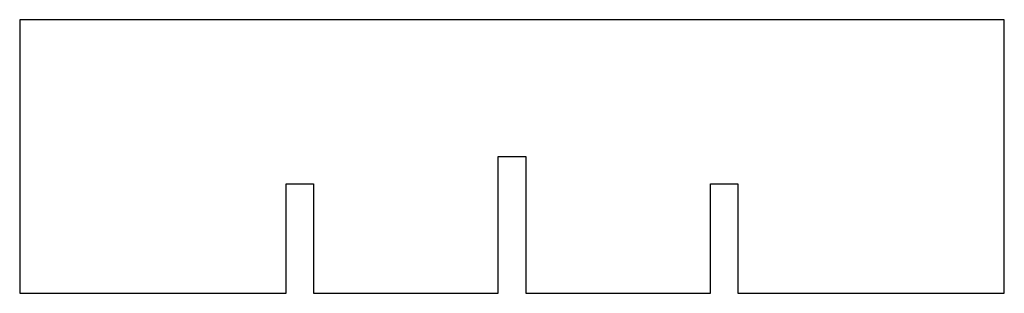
# Model space of a CAD drawing. Header units: inches. Extents: x 0 to 9, y 0 to 2.5.
import ezdxf

# ---------------------------------------------------------------- set-up
doc = ezdxf.new("R2010")
doc.units = ezdxf.units.IN
doc.header["$MEASUREMENT"] = 0
doc.layers.add('CUT', color=7, linetype='CONTINUOUS')

msp = doc.modelspace()

# ---------------------------------------------------------------- linework, layer by layer
at = {"layer": 'CUT'}
for p, q in [((9, 2.5), (0, 2.5)), ((0, 2.5), (0, 0)), ((9, 0), (9, 2.5)), ((4.375, 0), (4.375, 1.25)), ((4.375, 1.25), (4.625, 1.25)), ((4.625, 1.25), (4.625, 0)), ((2.435, 0), (2.435, 1)), ((2.435, 1), (2.685, 1)), ((2.685, 1), (2.685, 0)), ((6.315, 0), (6.315, 1)), ((6.315, 1), (6.565, 1)), ((6.565, 1), (6.565, 0)), ((0, 0), (2.435, 0)), ((2.685, 0), (4.375, 0)), ((4.625, 0), (6.315, 0)), ((6.565, 0), (9, 0))]:
    msp.add_line(p, q, dxfattribs=at)

doc.saveas('drawing.dxf')
